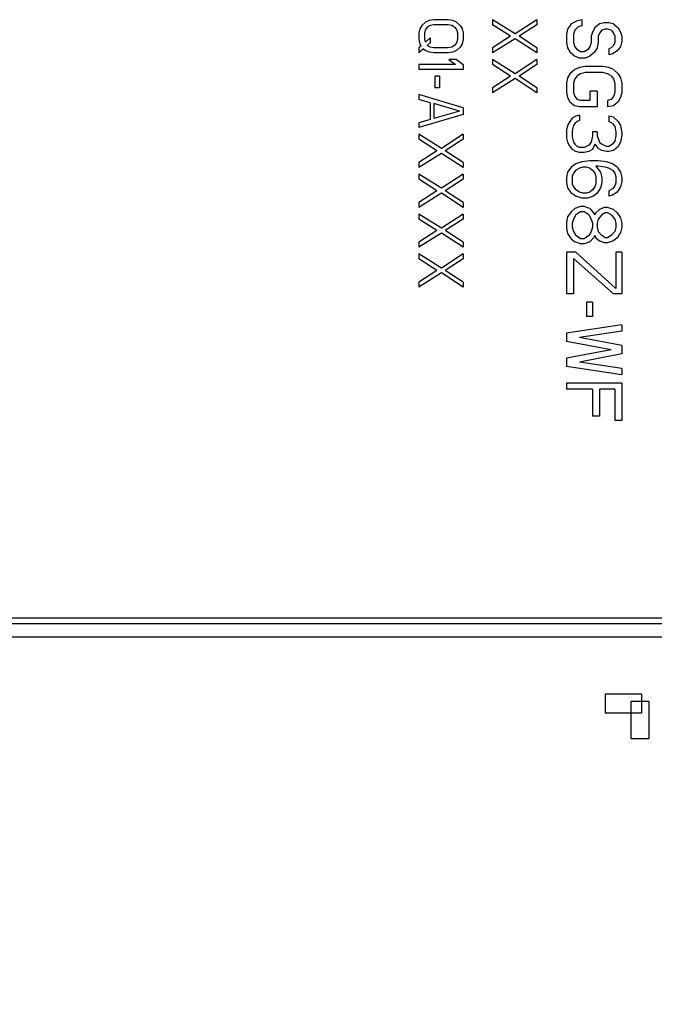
# Model space of a CAD drawing. Header units: millimetres. Extents: x 440 to 595, y -43 to 361.
# Tile 35 of 47: x 502 to 519, y 275 to 301. Entities that reach past the tile are written whole.
import ezdxf

# ---------------------------------------------------------------- set-up
doc = ezdxf.new("R2010")
doc.units = ezdxf.units.MM
doc.header["$LTSCALE"] = 16.335
doc.header["$PDMODE"] = 3
doc.header["$PDSIZE"] = 8
doc.layers.get('0').update_dxf_attribs({"linetype": 'CONTINUOUS'})
doc.layers.get('Defpoints').update_dxf_attribs({"linetype": 'CONTINUOUS'})
doc.layers.add('01 实线', color=7, linetype='CONTINUOUS')
doc.styles.add('Font_1_Times New Roman', font='times.ttf', dxfattribs={"width": 0.8})
doc.styles.add('Font_2_Arial', font='arial.ttf', dxfattribs={"width": 0.8})
doc.dimstyles.new('Dim._1_spot', dxfattribs={"dimtxt": 3, "dimasz": 0.5, "dimexe": 0.5, "dimexo": 0, "dimgap": 0.8, "dimtad": 1, "dimdec": 3, "dimzin": 9, "dimdsep": 46, "dimtxsty": 'Font_1_Times New Roman', "dimblk": 'DOT', "dimcen": 0.1, "dimclrd": 256, "dimclre": 256, "dimclrt": 256, "dimadec": 0, "dimazin": 0, "dimtp": 0.1, "dimtm": 0.1, "dimtfac": 1, "dimtdec": 3, "dimtmove": 0, "dimatfit": 3, "dimfxl": 0, "dimtolj": 1, "dimlwd": -1, "dimlwe": -1, "dimarcsym": 0})

# ---------------------------------------------------------------- blocks, each defined once
blk = doc.blocks.new('_Dot')
at = {"color": 0, "linetype": 'ByBlock', "lineweight": -2}
blk.add_line((-0.5, 0), (-1, 0), dxfattribs=at)
at = {"color": 0, "linetype": 'ByBlock', "const_width": 0.5}
blk.add_lwpolyline([(-0.25, 0, 1), (0.25, 0, 1)], format="xyb", close=True, dxfattribs=at)
blk = doc.blocks.new('*D21')
at = {"layer": '01 实线'}
for p, q in [((477.072, 292.712), (477.072, 242.704)), ((531.072, 292.712), (531.072, 242.704)), ((530.572, 243.204), (477.572, 243.204))]:
    blk.add_line(p, q, dxfattribs=at)
at = {"layer": 'Defpoints', "color": 0}
for p in [(477.072, 292.712), (531.072, 292.712), (477.072, 243.204)]:
    blk.add_point(p, dxfattribs=at)
at = {"layer": '01 实线', "xscale": 0.5, "yscale": 0.5, "zscale": 0.5, "rotation": 180}
blk.add_blockref('_Dot', (477.072, 243.204), dxfattribs=at)
at = {"layer": '01 实线', "xscale": 0.5, "yscale": 0.5, "zscale": 0.5}
blk.add_blockref('_Dot', (531.072, 243.204), dxfattribs=at)
at = {"layer": '01 实线', "insert": (504.072, 245.53), "char_height": 3, "attachment_point": 5, "style": 'Font_2_Arial'}
blk.add_mtext('\\A1;54', dxfattribs=at)

msp = doc.modelspace()

# ---------------------------------------------------------------- linework, layer by layer
at = {"layer": '01 实线', "linetype": 'Continuous'}
for p, q in [((512.7513, 301.1896), (512.7258, 301.0771)), ((512.8024, 301.2796), (512.7513, 301.1896)), ((512.9045, 301.3696), (512.8024, 301.2796)), ((513.0066, 301.4146), (512.9045, 301.3696)), ((512.9556, 301.2346), (512.9045, 301.1671)), ((513.0322, 301.2796), (512.9556, 301.2346)), ((513.1343, 301.4371), (513.0066, 301.4146)), ((513.1343, 301.3021), (513.0322, 301.2796)), ((513.5173, 301.4371), (513.1343, 301.4371)), ((513.5173, 301.3021), (513.1343, 301.3021)), ((513.6449, 301.4146), (513.5173, 301.4371)), ((513.6194, 301.2796), (513.5173, 301.3021)), ((513.696, 301.2346), (513.6194, 301.2796)), ((513.7471, 301.3696), (513.6449, 301.4146)), ((513.696, 301.2346), (513.7471, 301.1671)), ((513.7471, 301.3696), (513.8492, 301.2796)), ((513.8492, 301.2796), (513.9002, 301.1896)), ((513.9002, 301.1896), (513.9258, 301.0771)), ((514.7258, 301.4371), (514.7258, 301.3021)), ((515.3385, 301.0546), (514.7258, 301.4371)), ((515.2109, 300.9871), (514.7258, 301.3021)), ((515.9258, 301.4371), (515.3385, 301.0546)), ((515.9258, 301.3021), (515.4407, 300.9871)), ((515.9258, 301.4371), (515.9258, 301.3021)), ((516.7577, 301.184), (516.7258, 301.0433)), ((516.8534, 301.3246), (516.7577, 301.184)), ((517.013, 301.409), (516.8534, 301.3246)), ((517.0449, 301.2402), (516.9492, 301.1558)), ((517.1407, 301.4371), (517.013, 301.409)), ((517.1407, 301.2683), (517.0449, 301.2402)), ((517.1407, 301.4371), (517.1407, 301.2683)), ((517.4917, 301.2121), (517.4279, 301.0996)), ((517.6194, 301.3246), (517.4917, 301.2121)), ((517.7471, 301.3527), (517.6194, 301.3246)), ((517.779, 301.184), (517.6832, 301.1558)), ((517.8747, 301.3527), (517.7471, 301.3527)), ((517.8428, 301.184), (517.779, 301.184)), ((517.9385, 301.1558), (517.8428, 301.184)), ((518.0024, 301.3246), (517.8747, 301.3527)), ((518.0024, 301.3246), (518.13, 301.2121)), ((518.13, 301.2121), (518.1939, 301.0996)), ((512.7258, 301.0771), (512.7258, 300.8971)), ((512.9045, 301.1671), (512.879, 301.0771)), ((512.879, 301.0771), (512.879, 300.8971)), ((513.0322, 300.9421), (512.9045, 300.8296)), ((513.0322, 300.9421), (513.0322, 300.8071)), ((513.7471, 301.1671), (513.7726, 301.0771)), ((513.7726, 301.0771), (513.7726, 300.8971)), ((513.9258, 301.0771), (513.9258, 300.8971)), ((515.2109, 300.9871), (514.7258, 300.6721)), ((515.3385, 300.9196), (514.7258, 300.5371)), ((515.9258, 300.5371), (515.3385, 300.9196)), ((515.9258, 300.6721), (515.4407, 300.9871)), ((516.7258, 301.0433), (516.7258, 300.8183)), ((516.9492, 301.1558), (516.9173, 301.0433)), ((516.9173, 301.0433), (516.9173, 300.8183)), ((517.4279, 301.0996), (517.396, 300.9871)), ((517.396, 300.9871), (517.396, 300.8183)), ((517.6194, 301.0715), (517.5875, 300.9871)), ((517.5875, 300.9871), (517.5875, 300.8183)), ((517.6832, 301.1558), (517.6194, 301.0715)), ((517.9385, 301.1558), (518.0024, 301.0715)), ((518.0024, 301.0715), (518.0343, 300.9871)), ((518.0343, 300.9871), (518.0343, 300.8183)), ((518.1939, 301.0996), (518.2258, 300.9871)), ((518.2258, 300.9871), (518.2258, 300.8465)), ((512.7258, 300.8971), (512.7513, 300.7846)), ((512.7768, 300.7171), (512.7258, 300.6721)), ((512.7258, 300.6721), (512.7258, 300.5371)), ((512.8534, 300.6496), (512.7258, 300.5371)), ((512.7513, 300.7846), (512.7768, 300.7171)), ((512.8534, 300.6496), (512.9045, 300.6046)), ((512.879, 300.8971), (512.9045, 300.8296)), ((513.0322, 300.8071), (512.9556, 300.7396)), ((513.0322, 300.6946), (512.9556, 300.7396)), ((513.1343, 300.6721), (513.0322, 300.6946)), ((513.5173, 300.6721), (513.1343, 300.6721)), ((513.6194, 300.6946), (513.5173, 300.6721)), ((513.696, 300.7396), (513.6194, 300.6946)), ((513.7471, 300.8071), (513.696, 300.7396)), ((513.7726, 300.8971), (513.7471, 300.8071)), ((513.8492, 300.6946), (513.7471, 300.6046)), ((513.9002, 300.7846), (513.8492, 300.6946)), ((513.9258, 300.8971), (513.9002, 300.7846)), ((514.7258, 300.6721), (514.7258, 300.5371)), ((515.9258, 300.6721), (515.9258, 300.5371)), ((516.7258, 300.8183), (516.7577, 300.6777)), ((516.7577, 300.6777), (516.8215, 300.5652)), ((516.9173, 300.8183), (516.9492, 300.7058)), ((516.9492, 300.7058), (517.013, 300.6215)), ((517.3641, 300.7058), (517.3002, 300.6215)), ((517.396, 300.8183), (517.3641, 300.7058)), ((517.5556, 300.6777), (517.4917, 300.5652)), ((517.5875, 300.8183), (517.5556, 300.6777)), ((517.9385, 300.6777), (517.8747, 300.6496)), ((517.8747, 300.6496), (517.8747, 300.4808)), ((518.0024, 300.734), (517.9385, 300.6777)), ((518.0343, 300.8183), (518.0024, 300.734)), ((518.1939, 300.7058), (518.0981, 300.5933)), ((518.2258, 300.8465), (518.1939, 300.7058)), ((513.0066, 300.5596), (512.9045, 300.6046)), ((513.1343, 300.5371), (513.0066, 300.5596)), ((513.5173, 300.5371), (513.1343, 300.5371)), ((513.6449, 300.5596), (513.5173, 300.5371)), ((513.7471, 300.6046), (513.6449, 300.5596)), ((516.8215, 300.5652), (516.9492, 300.4527)), ((517.0768, 300.3965), (516.9492, 300.4527)), ((517.1088, 300.5652), (517.013, 300.6215)), ((517.2364, 300.3965), (517.0768, 300.3965)), ((517.2045, 300.5652), (517.1088, 300.5652)), ((517.3002, 300.6215), (517.2045, 300.5652)), ((517.3641, 300.4527), (517.2364, 300.3965)), ((517.4917, 300.5652), (517.3641, 300.4527)), ((517.9705, 300.509), (517.8747, 300.4808)), ((518.0981, 300.5933), (517.9705, 300.509)), ((512.7258, 300.2221), (512.7258, 300.0871)), ((513.7215, 300.2221), (512.7258, 300.2221)), ((513.7471, 300.3571), (513.5428, 300.3571)), ((513.5428, 300.3571), (513.7215, 300.2221)), ((513.7471, 300.3571), (513.9258, 300.2221)), ((513.9258, 300.2221), (513.9258, 300.0871)), ((514.7258, 300.3571), (514.7258, 300.2221)), ((515.3385, 299.9746), (514.7258, 300.3571)), ((515.2109, 299.9071), (514.7258, 300.2221)), ((515.9258, 300.3571), (515.3385, 299.9746)), ((515.9258, 300.2221), (515.4407, 299.9071)), ((515.9258, 300.3571), (515.9258, 300.2221)), ((517.0768, 300.1433), (516.9492, 300.0871)), ((517.2364, 300.1715), (517.0768, 300.1433)), ((517.7151, 300.1715), (517.2364, 300.1715)), ((517.8747, 300.1433), (517.7151, 300.1715)), ((518.0024, 300.0871), (517.8747, 300.1433)), ((513.9258, 300.0871), (512.7258, 300.0871)), ((513.1598, 299.9071), (513.1598, 299.5921)), ((513.2875, 299.9071), (513.1598, 299.9071)), ((513.2875, 299.9071), (513.2875, 299.5921)), ((515.2109, 299.9071), (514.7258, 299.5921)), ((515.3385, 299.8396), (514.7258, 299.4571)), ((515.9258, 299.4571), (515.3385, 299.8396)), ((515.9258, 299.5921), (515.4407, 299.9071)), ((516.7577, 299.8621), (516.7258, 299.7215)), ((516.8215, 299.9746), (516.7577, 299.8621)), ((516.9492, 300.0871), (516.8215, 299.9746)), ((517.013, 299.9183), (516.9492, 299.834)), ((517.1088, 299.9746), (517.013, 299.9183)), ((517.2364, 300.0027), (517.1088, 299.9746)), ((517.7151, 300.0027), (517.2364, 300.0027)), ((517.8428, 299.9746), (517.7151, 300.0027)), ((517.9385, 299.9183), (517.8428, 299.9746)), ((517.9385, 299.9183), (518.0024, 299.834)), ((518.0024, 300.0871), (518.13, 299.9746)), ((518.13, 299.9746), (518.1939, 299.8621)), ((518.1939, 299.8621), (518.2258, 299.7215)), ((513.2875, 299.5921), (513.1598, 299.5921)), ((514.7258, 299.5921), (514.7258, 299.4571)), ((515.9258, 299.5921), (515.9258, 299.4571)), ((516.7258, 299.7215), (516.7258, 299.4683)), ((516.9492, 299.834), (516.9173, 299.7215)), ((516.9173, 299.7215), (516.9173, 299.4683)), ((518.0024, 299.834), (518.0343, 299.7215)), ((518.0343, 299.7215), (518.0343, 299.4683)), ((518.2258, 299.7215), (518.2258, 299.4683)), ((512.7258, 299.4121), (512.7258, 299.2771)), ((513.9258, 299.0521), (512.7258, 299.4121)), ((516.7258, 299.4683), (516.7577, 299.3277)), ((516.7577, 299.3277), (516.8215, 299.2152)), ((516.9173, 299.4683), (516.9492, 299.3558)), ((516.9492, 299.3558), (517.013, 299.2715)), ((517.3641, 299.4965), (517.3641, 299.2433)), ((517.5556, 299.4965), (517.3641, 299.4965)), ((517.5556, 299.4965), (517.5556, 299.0746)), ((518.0024, 299.3558), (517.9385, 299.2715)), ((518.0343, 299.4683), (518.0024, 299.3558)), ((518.1939, 299.3277), (518.13, 299.2152)), ((518.2258, 299.4683), (518.1939, 299.3277)), ((513.0322, 299.1871), (512.7258, 299.2771)), ((513.0322, 299.1871), (513.0322, 298.7371)), ((513.1343, 299.1646), (513.1343, 298.7596)), ((513.8236, 298.9621), (513.1343, 299.1646)), ((513.9258, 299.0521), (513.9258, 298.8721)), ((516.8215, 299.2152), (516.9492, 299.1027)), ((517.0768, 299.0746), (516.9492, 299.1027)), ((517.1088, 299.2433), (517.013, 299.2715)), ((517.5556, 299.0746), (517.0768, 299.0746)), ((517.3641, 299.2433), (517.1088, 299.2433)), ((517.9385, 299.2715), (517.8428, 299.2433)), ((517.8428, 299.2433), (517.8428, 299.0746)), ((518.0024, 299.1027), (517.8428, 299.0746)), ((518.13, 299.2152), (518.0024, 299.1027)), ((513.9258, 298.8721), (512.7258, 298.5121)), ((513.8236, 298.9621), (513.1343, 298.7596)), ((516.9811, 298.8215), (516.8853, 298.7652)), ((517.0768, 298.8496), (516.9811, 298.8215)), ((517.0768, 298.8496), (517.0768, 298.709)), ((517.8747, 298.8215), (517.8747, 298.6808)), ((518.0024, 298.7933), (517.8747, 298.8215)), ((518.0024, 298.7933), (518.13, 298.6808)), ((513.0322, 298.7371), (512.7258, 298.6471)), ((512.7258, 298.6471), (512.7258, 298.5121)), ((516.7577, 298.5683), (516.7258, 298.4558)), ((516.8215, 298.6808), (516.7577, 298.5683)), ((516.8853, 298.7652), (516.8215, 298.6808)), ((516.9173, 298.5683), (516.8853, 298.4277)), ((516.9492, 298.6246), (516.9173, 298.5683)), ((517.013, 298.6808), (516.9492, 298.6246)), ((517.0768, 298.709), (517.013, 298.6808)), ((517.9705, 298.6246), (517.8747, 298.6808)), ((517.9705, 298.6246), (518.0343, 298.5402)), ((518.0343, 298.5402), (518.0662, 298.3996)), ((518.13, 298.6808), (518.1939, 298.5683)), ((518.1939, 298.5683), (518.2258, 298.3715)), ((512.7258, 298.3321), (512.7258, 298.1971)), ((513.3385, 297.9496), (512.7258, 298.3321)), ((513.9258, 298.3321), (513.3385, 297.9496)), ((513.9258, 298.3321), (513.9258, 298.1971)), ((516.7258, 298.4558), (516.7258, 298.2308)), ((516.8853, 298.4277), (516.8853, 298.259)), ((516.8853, 298.259), (516.9173, 298.1183)), ((517.4279, 298.2871), (517.396, 298.1183)), ((517.4279, 298.3996), (517.4279, 298.2871)), ((517.5556, 298.3996), (517.4279, 298.3996)), ((517.5556, 298.3996), (517.5556, 298.2871)), ((517.5556, 298.2871), (517.6194, 298.1183)), ((518.0662, 298.2871), (518.0343, 298.1465)), ((518.0662, 298.3996), (518.0662, 298.2871)), ((518.2258, 298.3152), (518.1939, 298.1183)), ((518.2258, 298.3715), (518.2258, 298.3152)), ((513.2109, 297.8821), (512.7258, 298.1971)), ((513.9258, 298.1971), (513.4407, 297.8821)), ((516.7258, 298.2308), (516.7577, 298.1183)), ((516.7577, 298.1183), (516.8215, 298.0058)), ((516.8215, 298.0058), (516.8853, 297.9215)), ((516.9173, 298.1183), (516.9492, 298.0621)), ((516.9492, 298.0621), (517.013, 298.0058)), ((517.0768, 297.9777), (517.013, 298.0058)), ((517.2045, 297.9777), (517.0768, 297.9777)), ((517.3322, 298.034), (517.2045, 297.9777)), ((517.396, 298.1183), (517.3322, 298.034)), ((517.4917, 298.0621), (517.4279, 297.9215)), ((517.4917, 298.0621), (517.5875, 297.9496)), ((517.6194, 298.1183), (517.6832, 298.0621)), ((517.8109, 298.0058), (517.6832, 298.0621)), ((517.8747, 298.0058), (517.8109, 298.0058)), ((517.9705, 298.0621), (517.8747, 298.0058)), ((518.0343, 298.1465), (517.9705, 298.0621)), ((518.13, 298.0058), (518.0024, 297.8933)), ((518.1939, 298.1183), (518.13, 298.0058)), ((513.2109, 297.8821), (512.7258, 297.5671)), ((513.3385, 297.8146), (512.7258, 297.4321)), ((513.9258, 297.4321), (513.3385, 297.8146)), ((513.9258, 297.5671), (513.4407, 297.8821)), ((516.9811, 297.8652), (516.8853, 297.9215)), ((517.0768, 297.8371), (516.9811, 297.8652)), ((517.2045, 297.8371), (517.0768, 297.8371)), ((517.3322, 297.8652), (517.2045, 297.8371)), ((517.4279, 297.9215), (517.3322, 297.8652)), ((517.6832, 297.8933), (517.5875, 297.9496)), ((517.8109, 297.8652), (517.6832, 297.8933)), ((517.8747, 297.8652), (517.8109, 297.8652)), ((518.0024, 297.8933), (517.8747, 297.8652)), ((512.7258, 297.5671), (512.7258, 297.4321)), ((513.9258, 297.5671), (513.9258, 297.4321)), ((516.8534, 297.4433), (516.7577, 297.3027)), ((516.9811, 297.5277), (516.8534, 297.4433)), ((517.1407, 297.584), (516.9811, 297.5277)), ((517.1726, 297.4433), (517.0768, 297.4152)), ((517.3641, 297.6121), (517.1407, 297.584)), ((517.2683, 297.4433), (517.1726, 297.4433)), ((517.3641, 297.4152), (517.2683, 297.4433)), ((517.5875, 297.6121), (517.3641, 297.6121)), ((517.5875, 297.4715), (517.5236, 297.4715)), ((517.5236, 297.4715), (517.6513, 297.3027)), ((517.8109, 297.584), (517.5875, 297.6121)), ((517.779, 297.4433), (517.5875, 297.4715)), ((517.8747, 297.4152), (517.779, 297.4433)), ((517.9705, 297.5277), (517.8109, 297.584)), ((518.0981, 297.4433), (517.9705, 297.5277)), ((518.0981, 297.4433), (518.1939, 297.3027)), ((512.7258, 297.2521), (512.7258, 297.1171)), ((513.3385, 296.8696), (512.7258, 297.2521)), ((513.9258, 297.2521), (513.3385, 296.8696)), ((513.9258, 297.2521), (513.9258, 297.1171)), ((516.7577, 297.3027), (516.7258, 297.1621)), ((516.9173, 297.2746), (516.8853, 297.1902)), ((516.8853, 297.1902), (516.8853, 296.9933)), ((516.9811, 297.359), (516.9173, 297.2746)), ((517.0768, 297.4152), (516.9811, 297.359)), ((517.3641, 297.4152), (517.4279, 297.359)), ((517.4279, 297.359), (517.4917, 297.2746)), ((517.4917, 297.2746), (517.5236, 297.1902)), ((517.5236, 297.1902), (517.5236, 296.9933)), ((517.6513, 297.3027), (517.6832, 297.1621)), ((517.9705, 297.359), (517.8747, 297.4152)), ((517.9705, 297.359), (518.0343, 297.2746)), ((518.0343, 297.2746), (518.0662, 297.1902)), ((518.0662, 297.1902), (518.0662, 297.0215)), ((518.1939, 297.3027), (518.2258, 297.1621)), ((513.2109, 296.8021), (512.7258, 297.1171)), ((513.9258, 297.1171), (513.4407, 296.8021)), ((516.7258, 297.1621), (516.7258, 297.0215)), ((516.7258, 297.0215), (516.7577, 296.8808)), ((516.8853, 296.9933), (516.9173, 296.909)), ((516.9173, 296.909), (516.9811, 296.8246)), ((517.4917, 296.909), (517.4279, 296.8246)), ((517.5236, 296.9933), (517.4917, 296.909)), ((517.6832, 297.0215), (517.6513, 296.8808)), ((517.6832, 297.1621), (517.6832, 297.0215)), ((518.0343, 296.9371), (517.9705, 296.8527)), ((518.0662, 297.0215), (518.0343, 296.9371)), ((518.1939, 296.909), (518.0981, 296.7683)), ((518.2258, 297.0496), (518.1939, 296.909)), ((518.2258, 297.1621), (518.2258, 297.0496)), ((513.2109, 296.8021), (512.7258, 296.4871)), ((513.3385, 296.7346), (512.7258, 296.3521)), ((513.9258, 296.3521), (513.3385, 296.7346)), ((513.9258, 296.4871), (513.4407, 296.8021)), ((516.7577, 296.8808), (516.8534, 296.7402)), ((516.9811, 296.6558), (516.8534, 296.7402)), ((517.0768, 296.7683), (516.9811, 296.8246)), ((517.1407, 296.5996), (516.9811, 296.6558)), ((517.1726, 296.7402), (517.0768, 296.7683)), ((517.2683, 296.7402), (517.1726, 296.7402)), ((517.3641, 296.7683), (517.2683, 296.7402)), ((517.4598, 296.6558), (517.3002, 296.5996)), ((517.4279, 296.8246), (517.3641, 296.7683)), ((517.5556, 296.7402), (517.4598, 296.6558)), ((517.6513, 296.8808), (517.5556, 296.7402)), ((517.9705, 296.8527), (517.8747, 296.7965)), ((517.8747, 296.7965), (517.8747, 296.6558)), ((517.9705, 296.684), (517.8747, 296.6558)), ((518.0981, 296.7683), (517.9705, 296.684)), ((512.7258, 296.4871), (512.7258, 296.3521)), ((513.9258, 296.4871), (513.9258, 296.3521)), ((517.1088, 296.3746), (516.9492, 296.3183)), ((517.2045, 296.3746), (517.1088, 296.3746)), ((517.3002, 296.5996), (517.1407, 296.5996)), ((517.3641, 296.3183), (517.2045, 296.3746)), ((512.7258, 296.1721), (512.7258, 296.0371)), ((513.3385, 295.7896), (512.7258, 296.1721)), ((513.9258, 296.1721), (513.3385, 295.7896)), ((513.9258, 296.1721), (513.9258, 296.0371)), ((516.8534, 296.234), (516.7577, 296.0933)), ((516.9492, 296.3183), (516.8534, 296.234)), ((516.9811, 296.1496), (516.9173, 296.0371)), ((517.1088, 296.234), (516.9811, 296.1496)), ((517.2045, 296.234), (517.1088, 296.234)), ((517.3322, 296.1496), (517.2045, 296.234)), ((517.3322, 296.1496), (517.396, 296.0371)), ((517.3641, 296.3183), (517.4598, 296.2058)), ((517.4598, 296.2058), (517.4917, 296.1496)), ((517.5236, 296.2058), (517.4917, 296.1496)), ((517.6194, 296.2902), (517.5236, 296.2058)), ((517.6832, 296.1496), (517.5875, 296.0371)), ((517.7471, 296.3465), (517.6194, 296.2902)), ((517.779, 296.2058), (517.6832, 296.1496)), ((517.8428, 296.3465), (517.7471, 296.3465)), ((517.8428, 296.2058), (517.779, 296.2058)), ((518.0024, 296.2902), (517.8428, 296.3465)), ((517.9385, 296.1496), (517.8428, 296.2058)), ((517.9385, 296.1496), (518.0343, 296.0371)), ((518.0024, 296.2902), (518.0981, 296.2058)), ((518.0981, 296.2058), (518.1939, 296.0652)), ((513.2109, 295.7221), (512.7258, 296.0371)), ((513.9258, 296.0371), (513.4407, 295.7221)), ((516.7577, 296.0933), (516.7258, 295.9527)), ((516.7258, 295.9527), (516.7258, 295.784)), ((516.9173, 296.0371), (516.8853, 295.9246)), ((516.8853, 295.9246), (516.8853, 295.8121)), ((517.396, 296.0371), (517.4279, 295.9246)), ((517.4279, 295.9246), (517.4279, 295.8121)), ((517.5875, 296.0371), (517.5556, 295.9246)), ((517.5556, 295.9246), (517.5556, 295.8121)), ((518.0343, 296.0371), (518.0662, 295.9246)), ((518.0662, 295.9246), (518.0662, 295.8121)), ((518.1939, 296.0652), (518.2258, 295.9246)), ((518.2258, 295.9246), (518.2258, 295.8121)), ((513.2109, 295.7221), (512.7258, 295.4071)), ((513.3385, 295.6546), (512.7258, 295.2721)), ((513.9258, 295.2721), (513.3385, 295.6546)), ((513.9258, 295.4071), (513.4407, 295.7221)), ((516.7258, 295.784), (516.7577, 295.6433)), ((516.7577, 295.6433), (516.8534, 295.5027)), ((516.8853, 295.8121), (516.9173, 295.6996)), ((516.9173, 295.6996), (516.9811, 295.5871)), ((517.1088, 295.5027), (516.9811, 295.5871)), ((517.3322, 295.5871), (517.2045, 295.5027)), ((517.396, 295.6996), (517.3322, 295.5871)), ((517.4279, 295.8121), (517.396, 295.6996)), ((517.4917, 295.5871), (517.4598, 295.5308)), ((517.4917, 295.5871), (517.5236, 295.5308)), ((517.5556, 295.8121), (517.5875, 295.6996)), ((517.5875, 295.6996), (517.6832, 295.5871)), ((517.779, 295.5308), (517.6832, 295.5871)), ((517.9385, 295.5871), (517.8428, 295.5308)), ((518.0343, 295.6996), (517.9385, 295.5871)), ((518.0662, 295.8121), (518.0343, 295.6996)), ((518.1939, 295.6715), (518.0981, 295.5308)), ((518.2258, 295.8121), (518.1939, 295.6715)), ((512.7258, 295.4071), (512.7258, 295.2721)), ((513.9258, 295.4071), (513.9258, 295.2721)), ((516.8534, 295.5027), (516.9492, 295.4183)), ((517.1088, 295.3621), (516.9492, 295.4183)), ((517.2045, 295.5027), (517.1088, 295.5027)), ((517.2045, 295.3621), (517.1088, 295.3621)), ((517.3641, 295.4183), (517.2045, 295.3621)), ((517.4598, 295.5308), (517.3641, 295.4183)), ((517.5236, 295.5308), (517.6194, 295.4465)), ((517.7471, 295.3902), (517.6194, 295.4465)), ((517.8428, 295.3902), (517.7471, 295.3902)), ((517.8428, 295.5308), (517.779, 295.5308)), ((518.0024, 295.4465), (517.8428, 295.3902)), ((518.0981, 295.5308), (518.0024, 295.4465)), ((512.7258, 295.0921), (512.7258, 294.9571)), ((513.3385, 294.7096), (512.7258, 295.0921)), ((513.9258, 295.0921), (513.3385, 294.7096)), ((513.9258, 295.0921), (513.9258, 294.9571)), ((516.9811, 295.1371), (516.7258, 295.1371)), ((516.7258, 295.1371), (516.7258, 294.0121)), ((516.9811, 295.1371), (518.0662, 294.1527)), ((518.2258, 295.1371), (518.0662, 295.1371)), ((518.0662, 295.1371), (518.0662, 294.1527)), ((518.2258, 295.1371), (518.2258, 294.0121)), ((513.2109, 294.6421), (512.7258, 294.9571)), ((513.9258, 294.9571), (513.4407, 294.6421)), ((516.9173, 294.9683), (518.0024, 294.0121)), ((516.9173, 294.9683), (516.9173, 294.0121)), ((513.2109, 294.6421), (512.7258, 294.3271)), ((513.3385, 294.5746), (512.7258, 294.1921)), ((513.9258, 294.1921), (513.3385, 294.5746)), ((513.9258, 294.3271), (513.4407, 294.6421)), ((512.7258, 294.3271), (512.7258, 294.1921)), ((513.9258, 294.3271), (513.9258, 294.1921)), ((516.9173, 294.0121), (516.7258, 294.0121)), ((518.2258, 294.0121), (518.0024, 294.0121)), ((517.4279, 293.7871), (517.2683, 293.7871)), ((517.2683, 293.7871), (517.2683, 293.3933)), ((517.4279, 293.7871), (517.4279, 293.3933)), ((517.4279, 293.3933), (517.2683, 293.3933)), ((518.2258, 293.1683), (516.7258, 292.9433)), ((516.7258, 292.9433), (516.7258, 292.7183)), ((518.2258, 292.9996), (517.0768, 292.8308)), ((518.2258, 293.1683), (518.2258, 292.9996)), ((517.9385, 292.4933), (516.7258, 292.7183)), ((518.2258, 292.6058), (517.0768, 292.8308)), ((517.9385, 292.4933), (516.7258, 292.2683)), ((518.2258, 292.3808), (517.0768, 292.1558)), ((518.2258, 292.6058), (518.2258, 292.3808)), ((516.7258, 292.2683), (516.7258, 292.0433)), ((518.2258, 291.9871), (517.0768, 292.1558)), ((518.2258, 291.8183), (516.7258, 292.0433)), ((518.2258, 291.9871), (518.2258, 291.8183)), ((518.2258, 291.5933), (516.7258, 291.5933)), ((516.7258, 291.5933), (516.7258, 291.4246)), ((518.2258, 291.5933), (518.2258, 290.5808)), ((517.4279, 291.4246), (516.7258, 291.4246)), ((517.4279, 291.4246), (517.4279, 290.6933)), ((518.0343, 291.4246), (517.6194, 291.4246)), ((517.6194, 291.4246), (517.6194, 290.6933)), ((518.0343, 291.4246), (518.0343, 290.5808)), ((517.6194, 290.6933), (517.4279, 290.6933)), ((518.2258, 290.5808), (518.0343, 290.5808)), ((526.3616, 285.2221), (481.7816, 285.2221)), ((526.3616, 285.0721), (481.7816, 285.0721)), ((527.0716, 284.7121), (481.0716, 284.7121)), ((518.7716, 283.1621), (517.7716, 283.1621)), ((517.7716, 283.1621), (517.7716, 282.6621)), ((518.7716, 282.6621), (518.7716, 283.1621)), ((518.9716, 282.9621), (518.4716, 282.9621)), ((518.4716, 282.9621), (518.4716, 281.9621)), ((518.9716, 281.9621), (518.9716, 282.9621)), ((517.7716, 282.6621), (518.7716, 282.6621)), ((518.4716, 281.9621), (518.9716, 281.9621))]:
    msp.add_line(p, q, dxfattribs=at)

# ---------------------------------------------------------------- dimensions: what is measured, and where the dimension line sits
at = {"layer": '01 实线'}
dim = msp.add_linear_dim(base=(477.0716, 243.2045), p1=(531.0716, 292.7121), p2=(477.0716, 292.7121), dimstyle='Dim._1_spot', override={"dimtxsty": 'Font_2_Arial', "dimblk": 'Dot'}, dxfattribs=at)
dim.commit()
dim.dimension.update_dxf_attribs({"geometry": '*D21', "text_midpoint": (504.0716, 245.5301)})

doc.saveas('drawing.dxf')
